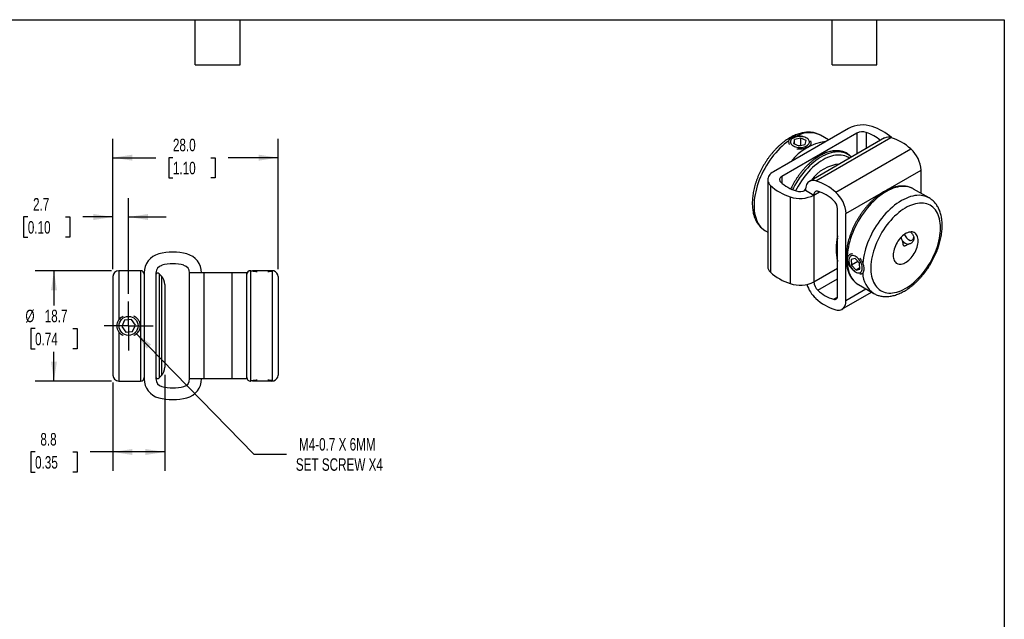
# Model space of a CAD drawing. Header units: millimetres. Extents: x 6 to 273, y 6 to 210.
# Tile 3 of 3: x 106 to 273, y 108 to 210. Entities that reach past the tile are written whole.
import ezdxf

# ---------------------------------------------------------------- set-up
doc = ezdxf.new("R2010")
doc.units = ezdxf.units.MM
doc.linetypes.add('SLD-Center', pattern=[19.05, 15.24, -1.27, 1.27, -1.27])
doc.linetypes.add('SLD-Solid', pattern=[0])
doc.layers.add('CENTER', color=40, linetype='SLD-Center')
doc.layers.add('DIMENSIONS', color=140, linetype='SLD-Solid', lineweight=25)
doc.layers.add('TEXT', color=140, linetype='SLD-Solid', lineweight=25)
doc.styles.add('SLDTEXTSTYLE0', font='TXT', dxfattribs={"width": 0.7})
doc.dimstyles.new('SLDDIMSTYLE0', dxfattribs={"dimtxt": 2.158008, "dimasz": 3.302, "dimexe": 0, "dimexo": 0.0625, "dimgap": 0.539502, "dimtad": 0, "dimtih": 1, "dimtoh": 1, "dimdec": 1, "dimrnd": 1e-09, "dimzin": 12, "dimdsep": 46, "dimtxsty": 'SLDTEXTSTYLE0', "dimsah": 1, "dimcen": 0.09, "dimadec": 0, "dimazin": 3, "dimtfac": 1, "dimtdec": 1, "dimtmove": 0, "dimatfit": 0, "dimfxl": 0, "dimfrac": 2, "dimtolj": 1, "dimtzin": 12, "dimarcsym": 0})
doc.dimstyles.new('SLDDIMSTYLE1', dxfattribs={"dimtxt": 2.158008, "dimasz": 3.302, "dimexe": 0, "dimexo": 0.0625, "dimgap": 0.539502, "dimtad": 0, "dimtih": 1, "dimtoh": 1, "dimdec": 1, "dimrnd": 1e-09, "dimzin": 12, "dimdsep": 46, "dimtxsty": 'SLDTEXTSTYLE0', "dimsah": 1, "dimcen": 0.09, "dimadec": 0, "dimazin": 3, "dimtfac": 1, "dimtdec": 1, "dimtofl": 0, "dimtmove": 0, "dimatfit": 3, "dimfxl": 0, "dimfrac": 2, "dimtolj": 1, "dimtzin": 12, "dimarcsym": 0})
doc.dimstyles.new('SLDDIMSTYLE3', dxfattribs={"dimtxt": 2.158008, "dimasz": 3.302, "dimexe": 0, "dimexo": 0.0625, "dimgap": 0.539502, "dimtad": 0, "dimtih": 1, "dimtoh": 1, "dimdec": 1, "dimrnd": 1e-09, "dimzin": 12, "dimdsep": 46, "dimtxsty": 'SLDTEXTSTYLE0', "dimsah": 1, "dimcen": 0, "dimadec": 0, "dimazin": 3, "dimtfac": 1, "dimtdec": 1, "dimtofl": 0, "dimtmove": 0, "dimatfit": 3, "dimfxl": 0, "dimfrac": 2, "dimtolj": 1, "dimtzin": 12, "dimarcsym": 0})
doc.dimstyles.new('SLDDIMSTYLE4', dxfattribs={"dimtxt": 2.158008, "dimasz": 3.302, "dimexe": 0, "dimexo": 0.0625, "dimgap": 0.539502, "dimtad": 0, "dimtih": 1, "dimtoh": 1, "dimdec": 1, "dimrnd": 1e-09, "dimzin": 4, "dimdsep": 46, "dimtxsty": 'SLDTEXTSTYLE0', "dimsah": 1, "dimcen": 0.09, "dimadec": 0, "dimazin": 1, "dimtfac": 1, "dimtdec": 1, "dimtofl": 0, "dimtmove": 0, "dimatfit": 3, "dimfxl": 0, "dimfrac": 2, "dimtolj": 1, "dimtzin": 12, "dimarcsym": 0})

# ---------------------------------------------------------------- blocks, each defined once
blk = doc.blocks.new('_D_4')
at = {"layer": 'DIMENSIONS'}
for p, q in [((121.94, 167.29), (121.94, 179.29)), ((124.59, 163.09), (124.59, 179.29)), ((107.51, 176.12), (106.78, 176.12)), ((106.78, 176.12), (106.78, 172.69)), ((113.92, 176.12), (114.64, 176.12)), ((114.64, 176.12), (114.64, 172.69)), ((121.94, 176.12), (116.84, 176.12)), ((124.59, 176.12), (130.94, 176.12)), ((106.78, 172.69), (107.51, 172.69)), ((114.64, 172.69), (113.92, 172.69))]:
    blk.add_line(p, q, dxfattribs=at)
for points in [[(121.94, 176.12), (118.64, 176.63), (118.64, 175.61)], [(124.59, 176.12), (127.9, 175.61), (127.9, 176.63)]]:
    blk.add_solid(points, dxfattribs=at)
at = {"layer": 'DIMENSIONS', "char_height": 2.117, "attachment_point": 1, "style": 'SLDTEXTSTYLE0'}
for s, insert in [('2.7', (108.4, 179.33)), ('0.10', (107.51, 175.42))]:
    blk.add_mtext(s, dxfattribs=dict(at, insert=insert))
blk = doc.blocks.new('_D_5')
at = {"layer": 'DIMENSIONS'}
for p, q in [((130.74, 149.38), (130.74, 133.13)), ((121.94, 148.05), (121.94, 133.13)), ((108.74, 136.3), (108.01, 136.3)), ((108.01, 136.3), (108.01, 132.87)), ((115.15, 136.3), (115.88, 136.3)), ((115.88, 136.3), (115.88, 132.87)), ((121.94, 136.3), (118.08, 136.3)), ((130.74, 136.3), (121.94, 136.3)), ((108.01, 132.87), (108.74, 132.87)), ((115.88, 132.87), (115.15, 132.87))]:
    blk.add_line(p, q, dxfattribs=at)
for points in [[(121.94, 136.3), (125.25, 135.79), (125.25, 136.81)], [(130.74, 136.3), (127.44, 136.81), (127.44, 135.79)]]:
    blk.add_solid(points, dxfattribs=at)
at = {"layer": 'DIMENSIONS', "char_height": 2.117, "attachment_point": 1, "style": 'SLDTEXTSTYLE0'}
for s, insert in [('8.8', (109.64, 139.51)), ('0.35', (108.74, 135.6))]:
    blk.add_mtext(s, dxfattribs=dict(at, insert=insert))
blk = doc.blocks.new('_D_6')
at = {"layer": 'DIMENSIONS'}
for p, q in [((121.67, 167.02), (108.77, 167.02)), ((111.94, 167.02), (111.94, 161.11)), ((108.74, 157.2), (108.01, 157.2)), ((108.01, 157.2), (108.01, 153.77)), ((115.15, 157.2), (115.88, 157.2)), ((115.88, 157.2), (115.88, 153.77)), ((108.01, 153.77), (108.74, 153.77)), ((115.88, 153.77), (115.15, 153.77)), ((111.94, 148.32), (111.94, 153.28)), ((121.67, 148.32), (108.77, 148.32))]:
    blk.add_line(p, q, dxfattribs=at)
for points in [[(111.94, 167.02), (111.44, 163.72), (112.45, 163.72)], [(111.94, 148.32), (112.45, 151.62), (111.44, 151.62)]]:
    blk.add_solid(points, dxfattribs=at)
at = {"layer": 'DIMENSIONS', "char_height": 2.117, "attachment_point": 1, "style": 'SLDTEXTSTYLE0'}
for s, insert in [('%%c', (107.11, 160.41)), ('18.7', (110.37, 160.41)), ('0.74', (108.74, 156.5))]:
    blk.add_mtext(s, dxfattribs=dict(at, insert=insert))
blk = doc.blocks.new('_D_7')
at = {"layer": 'DIMENSIONS'}
for p, q in [((125.72, 156.52), (145.81, 135.93)), ((145.81, 135.93), (151.36, 135.93))]:
    blk.add_line(p, q, dxfattribs=at)
blk.add_solid([(125.72, 156.52), (127.66, 153.8), (128.39, 154.51)], dxfattribs=at)
at = {"layer": 'DIMENSIONS', "char_height": 2.1167, "attachment_point": 1, "style": 'SLDTEXTSTYLE0'}
for s, insert in [('M4-0.7 X 6MM', (153.48, 138.66)), ('SET SCREW X4', (152.95, 135.23))]:
    blk.add_mtext(s, dxfattribs=dict(at, insert=insert))
blk = doc.blocks.new('_D_8')
at = {"layer": 'DIMENSIONS'}
for p, q in [((121.94, 167.29), (121.94, 189.35)), ((149.94, 167.29), (149.94, 189.35)), ((121.94, 186.17), (129.19, 186.17)), ((132.11, 186.17), (131.39, 186.17)), ((131.39, 186.17), (131.39, 182.74)), ((138.53, 186.17), (139.25, 186.17)), ((139.25, 186.17), (139.25, 182.74)), ((149.94, 186.17), (141.45, 186.17)), ((131.39, 182.74), (132.11, 182.74)), ((139.25, 182.74), (138.53, 182.74))]:
    blk.add_line(p, q, dxfattribs=at)
for points in [[(121.94, 186.17), (125.25, 185.66), (125.25, 186.68)], [(149.94, 186.17), (146.64, 186.68), (146.64, 185.66)]]:
    blk.add_solid(points, dxfattribs=at)
at = {"layer": 'DIMENSIONS', "char_height": 2.117, "attachment_point": 1, "style": 'SLDTEXTSTYLE0'}
for s, insert in [('28.0', (132.11, 189.38)), ('1.10', (132.11, 185.47))]:
    blk.add_mtext(s, dxfattribs=dict(at, insert=insert))
blk = doc.blocks.new('SW_CENTERMARKSYMBOL_2')
at = {"layer": 'CENTER', "color": 0}
for p, q in [((0, 2.54), (0, 4.15)), ((0, 0), (0, 2.54)), ((-2.54, 0), (-4.15, 0)), ((0, 0), (-2.54, 0)), ((0, 0), (0, -2.54)), ((0, 0), (2.54, 0)), ((2.54, 0), (4.15, 0)), ((0, -2.54), (0, -4.15))]:
    blk.add_line(p, q, dxfattribs=at)

msp = doc.modelspace()

# ---------------------------------------------------------------- linework, layer by layer
for p, q in [((246.63, 191.14), (233.91, 183.79)), ((248.05, 190.32), (235.32, 182.97)), ((248.05, 190.32), (248.05, 186.78)), ((249.62, 190.44), (249.62, 187.69)), ((237.5, 189.25), (237.32, 188.6)), ((238.58, 189.49), (237.5, 189.25)), ((237.5, 188.51), (237.5, 189.25)), ((239.48, 189.07), (238.58, 189.49)), ((238.58, 188.26), (238.58, 189.49)), ((239.29, 188.41), (239.48, 189.07)), ((252.76, 189.51), (240.03, 182.16)), ((241.09, 182.25), (253.82, 189.6)), ((241.9, 189.97), (241.89, 189.97)), ((243.26, 189.19), (241.9, 189.97)), ((237.32, 188.6), (238.21, 188.17)), ((238.58, 188.26), (238.2, 188.18)), ((238.21, 188.17), (239.29, 188.41)), ((238.6, 188.26), (238.58, 188.26)), ((244.47, 180.3), (257.2, 187.65)), ((246.21, 176.69), (258.94, 184.03)), ((258.94, 180.13), (258.94, 184.03)), ((232.94, 182.44), (232.94, 167.75)), ((235.32, 182.97), (235.32, 181.87)), ((233.39, 181.48), (233.39, 166.78)), ((239.35, 180.65), (240.76, 179.83)), ((240.76, 179.83), (241.72, 180.38)), ((257.67, 180.86), (257.65, 180.88)), ((260.29, 179.35), (257.67, 180.86)), ((236.77, 179.53), (236.77, 164.83)), ((240.76, 179.83), (240.76, 165.13)), ((244.8, 162.81), (244.8, 177.5)), ((246.21, 161.99), (246.21, 176.69)), ((232.55, 173.77), (232.94, 173.55)), ((232.55, 173.77), (232.56, 173.77)), ((256.82, 172.28), (257.08, 172.13)), ((244.55, 170.76), (244.55, 170.43)), ((247.76, 169.1), (247.09, 168.93)), ((247.09, 168.93), (247.17, 167.95)), ((248.5, 168.28), (247.76, 169.1)), ((126.64, 167.02), (122.94, 167.02)), ((122.94, 167.02), (122.94, 158.7)), ((126.64, 167.02), (126.64, 148.32)), ((145.3, 167.02), (145.24, 167.02)), ((145.24, 167.02), (145.24, 148.32)), ((145.68, 167.02), (145.6, 166.97)), ((146.36, 167.02), (145.68, 167.02)), ((148.9, 167.02), (146.36, 167.02)), ((148.99, 166.97), (148.9, 167.02)), ((148.94, 166.97), (148.94, 148.38)), ((240.76, 165.13), (244.8, 167.46)), ((248.23, 168.56), (247.17, 167.95)), ((247.17, 167.95), (247.92, 167.13)), ((248.56, 167.5), (247.92, 167.13)), ((247.92, 167.13), (248.58, 167.3)), ((248.23, 168.57), (248.23, 168.56)), ((248.23, 168.56), (248.5, 168.27)), ((248.58, 167.3), (248.5, 168.28)), ((121.94, 166.02), (121.94, 149.32)), ((127.24, 166.67), (127.24, 148.67)), ((129.24, 166.67), (129.24, 148.67)), ((130.16, 166.11), (129.76, 166.51)), ((129.76, 166.51), (129.76, 148.84)), ((130.16, 166.11), (130.16, 149.24)), ((134.94, 148.67), (134.94, 166.67)), ((137.41, 166.67), (134.94, 166.67)), ((137.41, 148.67), (137.41, 166.67)), ((142.18, 166.67), (137.41, 166.67)), ((142.18, 148.67), (142.18, 166.67)), ((144.64, 166.67), (142.18, 166.67)), ((144.64, 148.67), (144.64, 166.67)), ((149.94, 166.02), (149.94, 149.32)), ((241.45, 163.71), (244.8, 165.64)), ((130.74, 164.69), (130.74, 150.65)), ((246.21, 161.99), (249.59, 163.94)), ((248.32, 164.67), (250.94, 163.16)), ((244.11, 162.17), (244.77, 162.55)), ((245.53, 160.48), (250.55, 163.38)), ((123.92, 158.61), (123.45, 157.56)), ((125.07, 158.73), (123.92, 158.61)), ((125.74, 157.79), (125.07, 158.73)), ((123.45, 157.56), (124.12, 156.62)), ((125.27, 156.74), (125.74, 157.79)), ((122.94, 156.65), (122.94, 148.32)), ((124.12, 156.62), (125.27, 156.74)), ((129.76, 148.84), (130.16, 149.24)), ((137.41, 148.67), (134.94, 148.67)), ((142.18, 148.67), (137.41, 148.67)), ((144.64, 148.67), (142.18, 148.67)), ((122.94, 148.32), (126.64, 148.32)), ((145.24, 148.32), (145.3, 148.32)), ((145.6, 148.37), (145.68, 148.32)), ((146.36, 148.32), (145.68, 148.32)), ((148.9, 148.32), (146.36, 148.32)), ((148.9, 148.32), (148.99, 148.37))]:
    msp.add_line(p, q)
at = {"flags": 128}
for points in [[(236.5, 189.04), (236.12, 188.76), (235.74, 188.45), (235.37, 188.12), (235, 187.77), (234.64, 187.4), (234.29, 187.01), (233.95, 186.61), (233.62, 186.18), (233.3, 185.75), (233, 185.29), (232.71, 184.83), (232.44, 184.36), (232.18, 183.88), (231.94, 183.39), (231.71, 182.9), (231.51, 182.4), (231.33, 181.9), (231.16, 181.4), (231.02, 180.91), (230.9, 180.41), (230.8, 179.93), (230.72, 179.44), (230.66, 178.97), (230.63, 178.51), (230.62, 178.05), (230.63, 177.61), (230.66, 177.19), (230.72, 176.78), (230.8, 176.39), (230.9, 176.02), (231.02, 175.66), (231.16, 175.33), (231.33, 175.02), (231.51, 174.74), (231.71, 174.48), (231.94, 174.24), (232.18, 174.03), (232.44, 173.85), (232.55, 173.77)], [(236.81, 188.98), (236.79, 188.85), (236.8, 188.72), (236.84, 188.6), (236.91, 188.47), (237.01, 188.36), (237.14, 188.25), (237.29, 188.15), (237.47, 188.07), (237.66, 188.01), (237.86, 187.95), (238.08, 187.92), (238.3, 187.9), (238.53, 187.9), (238.75, 187.92), (238.96, 187.96), (239.17, 188.02), (239.36, 188.09), (239.53, 188.17), (239.68, 188.27), (239.8, 188.38), (239.9, 188.49), (239.96, 188.62), (240, 188.75), (240, 188.87), (239.98, 189), (239.92, 189.13), (239.83, 189.25), (239.72, 189.36), (239.58, 189.46), (239.42, 189.55), (239.23, 189.63), (239.03, 189.68), (238.82, 189.73), (238.6, 189.75), (238.38, 189.76), (238.15, 189.75), (237.93, 189.72), (237.72, 189.68), (237.53, 189.61), (237.35, 189.54), (237.19, 189.44), (237.05, 189.34), (236.94, 189.23), (236.86, 189.11), (236.81, 188.98)], [(247.11, 186.24), (247.01, 186.34), (246.78, 186.53), (246.53, 186.7), (246.26, 186.85), (245.98, 186.97), (245.69, 187.06), (245.38, 187.12), (245.06, 187.15), (244.73, 187.16), (244.4, 187.13), (244.05, 187.08), (243.69, 187), (243.33, 186.89), (242.97, 186.76), (242.6, 186.6), (242.23, 186.41), (241.86, 186.2), (241.49, 185.96), (241.12, 185.69), (240.76, 185.41), (240.4, 185.1), (240.04, 184.77), (239.7, 184.42), (239.36, 184.05), (239.03, 183.67), (238.71, 183.27), (238.4, 182.85), (238.11, 182.42), (237.83, 181.98), (237.56, 181.53), (237.31, 181.07), (237.16, 180.76)], [(246.8, 186.06), (246.8, 186.07), (246.55, 186.23), (246.29, 186.36), (246.01, 186.47), (245.72, 186.55), (245.42, 186.6), (245.1, 186.62), (244.78, 186.62), (244.45, 186.59), (244.11, 186.53), (243.76, 186.44), (243.41, 186.32), (243.05, 186.18), (242.69, 186.01), (242.33, 185.81), (241.97, 185.59), (241.61, 185.35), (241.26, 185.08), (240.9, 184.79), (240.56, 184.48), (240.22, 184.14), (239.88, 183.79), (239.56, 183.42), (239.24, 183.04), (238.94, 182.64), (238.65, 182.22), (238.38, 181.8), (238.11, 181.36), (237.87, 180.92), (237.68, 180.56)], [(233.91, 183.79), (233.68, 183.65), (233.49, 183.49), (233.32, 183.33), (233.18, 183.15), (233.07, 182.97), (232.99, 182.78), (232.95, 182.59), (232.94, 182.4), (232.97, 182.21), (233.02, 182.02), (233.11, 181.83), (233.24, 181.65), (233.39, 181.48)], [(235.32, 182.97), (235.18, 182.88), (235.07, 182.77), (234.99, 182.66), (234.95, 182.54), (234.94, 182.42), (234.97, 182.29), (235.02, 182.18), (235.12, 182.06)], [(241.09, 182.25), (240.87, 182.3), (240.65, 182.31), (240.44, 182.3), (240.25, 182.25), (240.07, 182.18), (239.91, 182.07), (239.77, 181.94), (239.64, 181.78), (239.54, 181.6), (239.46, 181.39), (239.4, 181.16), (239.36, 180.91), (239.35, 180.65)], [(239.36, 180.93), (239.29, 180.81), (239.14, 180.55)], [(241.45, 180.46), (241.31, 180.49), (241.18, 180.48), (241.06, 180.44), (240.96, 180.37), (240.87, 180.27), (240.81, 180.14), (240.78, 180), (240.76, 179.83)], [(257.65, 180.88), (257.57, 180.92), (257.29, 181.05), (256.99, 181.16), (256.68, 181.23), (256.36, 181.28), (256.02, 181.3), (255.68, 181.29), (255.33, 181.26), (254.97, 181.19), (254.6, 181.1), (254.23, 180.98), (253.85, 180.83), (253.47, 180.66), (253.09, 180.46), (252.71, 180.23), (252.33, 179.98), (251.95, 179.7), (251.58, 179.41), (251.21, 179.09), (250.85, 178.74), (250.49, 178.38), (250.14, 178), (249.8, 177.61), (249.47, 177.19), (249.16, 176.77), (248.85, 176.32), (248.56, 175.87), (248.29, 175.41), (248.03, 174.94), (247.79, 174.46), (247.56, 173.97), (247.35, 173.48), (247.16, 172.99), (246.99, 172.5), (246.85, 172.01), (246.72, 171.52), (246.61, 171.04), (246.52, 170.56), (246.46, 170.09), (246.41, 169.62), (246.39, 169.17), (246.39, 168.73), (246.41, 168.31), (246.46, 167.89), (246.52, 167.5), (246.61, 167.12), (246.72, 166.76), (246.85, 166.42), (246.99, 166.1), (247.16, 165.81), (247.35, 165.53), (247.56, 165.28), (247.79, 165.06), (248.03, 164.86), (248.29, 164.69), (248.32, 164.67)], [(260.28, 179.36), (260.17, 179.42), (259.88, 179.55), (259.58, 179.66), (259.26, 179.73), (258.93, 179.78), (258.59, 179.79), (258.24, 179.78), (257.88, 179.74), (257.52, 179.67), (257.15, 179.57), (256.77, 179.44), (256.39, 179.28), (256, 179.1), (255.61, 178.89), (255.23, 178.66), (254.84, 178.39), (254.46, 178.11), (254.08, 177.8), (253.71, 177.47), (253.34, 177.12), (252.98, 176.74), (252.64, 176.35), (252.3, 175.94), (251.97, 175.52), (251.65, 175.08), (251.35, 174.63), (251.06, 174.16), (250.79, 173.69), (250.53, 173.21), (250.3, 172.72), (250.07, 172.23), (249.87, 171.73), (249.69, 171.23), (249.53, 170.73), (249.39, 170.24), (249.27, 169.74), (249.17, 169.26), (249.1, 168.77), (249.04, 168.3)], [(262.23, 174.26), (262.21, 174.67), (262.18, 175.06), (262.13, 175.44), (262.05, 175.8), (261.95, 176.15), (261.83, 176.47), (261.7, 176.77), (261.54, 177.06), (261.36, 177.31), (261.16, 177.55), (260.95, 177.76), (260.71, 177.94), (260.46, 178.1), (260.2, 178.23), (259.92, 178.33), (259.63, 178.41), (259.33, 178.45), (259.01, 178.47), (258.68, 178.46), (258.35, 178.42), (258.01, 178.36), (257.66, 178.26), (257.31, 178.14), (256.95, 177.99), (256.59, 177.82), (256.23, 177.61), (255.87, 177.39), (255.51, 177.14), (255.16, 176.86), (254.81, 176.56), (254.46, 176.25), (254.12, 175.91), (253.79, 175.55), (253.47, 175.18), (253.16, 174.79), (252.87, 174.38), (252.58, 173.96), (252.31, 173.53), (252.05, 173.09), (251.81, 172.65), (251.59, 172.19), (251.38, 171.73), (251.19, 171.27), (251.02, 170.8), (250.88, 170.34), (250.75, 169.87), (250.64, 169.42), (250.55, 168.96), (250.49, 168.52), (250.44, 168.08), (250.42, 167.65), (250.42, 167.23), (250.44, 166.83), (250.49, 166.44), (250.55, 166.07), (250.64, 165.72), (250.75, 165.39), (250.88, 165.07), (251.02, 164.78), (251.19, 164.51), (251.38, 164.26), (251.59, 164.04), (251.81, 163.84), (252.05, 163.67), (252.31, 163.53), (252.58, 163.41), (252.87, 163.33), (253.16, 163.26), (253.47, 163.23), (253.79, 163.23), (254.12, 163.25), (254.46, 163.3), (254.81, 163.38), (255.16, 163.49), (255.51, 163.63), (255.87, 163.79), (256.23, 163.98), (256.59, 164.19), (256.95, 164.43), (257.31, 164.7), (257.66, 164.98), (258.01, 165.29), (258.35, 165.62), (258.68, 165.96), (259.01, 166.33), (259.33, 166.71), (259.63, 167.11), (259.92, 167.52), (260.2, 167.95), (260.46, 168.38), (260.71, 168.83), (260.95, 169.28), (261.16, 169.74), (261.36, 170.2), (261.54, 170.66), (261.7, 171.13), (261.83, 171.59), (261.95, 172.05), (262.05, 172.51), (262.13, 172.96), (262.18, 173.4), (262.21, 173.84), (262.23, 174.26)], [(254.2, 169.62), (254.21, 169.38), (254.24, 169.16), (254.3, 168.95), (254.37, 168.76), (254.47, 168.59), (254.58, 168.44), (254.71, 168.32), (254.86, 168.23), (255.02, 168.16), (255.2, 168.12), (255.39, 168.11), (255.58, 168.13), (255.79, 168.17), (256, 168.24), (256.21, 168.34), (256.43, 168.46), (256.64, 168.61), (256.85, 168.78), (257.06, 168.98), (257.26, 169.19), (257.44, 169.42), (257.62, 169.66), (257.78, 169.92), (257.93, 170.18), (258.06, 170.45), (258.18, 170.73), (258.27, 171.01), (258.35, 171.28), (258.4, 171.55), (258.43, 171.82), (258.44, 172.07), (258.43, 172.31), (258.4, 172.54), (258.35, 172.75), (258.27, 172.94), (258.18, 173.11), (258.06, 173.25), (257.93, 173.37), (257.78, 173.47), (257.62, 173.54), (257.44, 173.58), (257.26, 173.59), (257.06, 173.57), (256.85, 173.53), (256.64, 173.46), (256.43, 173.36), (256.21, 173.23), (256, 173.08), (255.79, 172.91), (255.58, 172.72), (255.39, 172.51), (255.2, 172.28), (255.02, 172.04), (254.86, 171.78), (254.71, 171.51), (254.58, 171.24), (254.47, 170.97), (254.37, 170.69), (254.3, 170.41), (254.24, 170.14), (254.21, 169.88), (254.2, 169.62)], [(256.09, 173.15), (256.12, 173.07), (256.22, 172.9), (256.33, 172.73), (256.45, 172.58), (256.59, 172.45), (256.73, 172.33), (256.87, 172.25), (257.01, 172.19), (257.15, 172.16), (257.27, 172.16), (257.39, 172.19), (257.49, 172.25), (257.57, 172.33), (257.64, 172.44), (257.68, 172.57), (257.7, 172.69)], [(247.17, 169.56), (247.05, 169.52), (246.94, 169.44), (246.85, 169.34), (246.78, 169.22), (246.73, 169.08), (246.7, 168.91), (246.7, 168.73), (246.71, 168.54), (246.75, 168.34), (246.81, 168.14), (246.89, 167.93), (246.99, 167.73), (247.1, 167.54), (247.23, 167.35), (247.37, 167.19), (247.52, 167.04), (247.67, 166.91), (247.83, 166.8), (247.99, 166.72), (248.14, 166.67), (248.29, 166.65), (248.43, 166.65), (248.56, 166.68), (248.68, 166.74), (248.78, 166.83), (248.86, 166.94), (248.92, 167.08), (248.96, 167.23), (248.97, 167.4), (248.97, 167.59), (248.94, 167.79), (248.89, 167.99), (248.83, 168.19), (248.74, 168.4), (248.63, 168.6), (248.51, 168.78), (248.38, 168.96), (248.23, 169.12), (248.08, 169.26), (247.92, 169.38), (247.76, 169.47), (247.61, 169.53), (247.45, 169.57), (247.31, 169.58), (247.17, 169.56)], [(244.11, 162.17), (244.25, 162.15), (244.38, 162.16), (244.5, 162.2), (244.6, 162.27), (244.69, 162.37), (244.75, 162.49), (244.78, 162.64), (244.8, 162.81)], [(244.47, 160.39), (244.69, 160.34), (244.91, 160.32), (245.12, 160.34), (245.31, 160.38), (245.49, 160.46), (245.65, 160.56), (245.79, 160.69), (245.92, 160.85), (246.02, 161.04), (246.1, 161.25), (246.16, 161.48), (246.2, 161.72), (246.21, 161.99)]]:
    msp.add_lwpolyline(points, dxfattribs=at)
msp.add_circle((124.59, 157.67), 1.61)
for centre, radius, start, end in [((240.02, 186.11), 4.29, 64.0855, 118.6972), ((248.99, 186.55), 5.16, 71.3763, 117.1439), ((248.98, 188.51), 2.04, 71.4589, 117.0611), ((247.49, 183.64), 7.13, 50.0881, 72.6135), ((248, 182.96), 8.88, 48.095, 72.7463), ((243.86, 180.27), 8.7, 97.3184, 142.6762), ((253.4, 188.31), 1.35, 71.7646, 117.9971), ((251.22, 181.19), 8.8, 47.1968, 72.8086), ((253.78, 183.77), 5.17, 2.9221, 48.5565), ((245.71, 178.59), 6.53, 95.1693, 144.8253), ((239.82, 187.15), 6.93, 227.1991, 252.8063), ((238.49, 173.85), 8.8, 47.1968, 72.8086), ((239.37, 187.94), 8.8, 227.1989, 252.8065), ((238.42, 182.46), 2.04, 251.4589, 297.0611), ((239.4, 173.85), 6.93, 47.197, 72.8084), ((241.05, 176.42), 5.17, 2.9221, 48.5565), ((238.41, 184.42), 5.16, 251.3763, 297.1439), ((242.76, 177.4), 2.04, 2.935, 48.5436), ((254.21, 170.69), 9.67, 166.9999, 179.5979), ((253.54, 170.5), 8.99, 166.6254, 188.0061), ((256.99, 173), 1.49, 218.0897, 261.9157), ((130.54, 166.67), 3.3, 104.7049, 180), ((132.09, 160.77), 9.41, 75.2951, 104.7049), ((133.64, 166.67), 3.3, 0, 75.2951), ((122.94, 166.02), 1, 90, 180), ((126.64, 166.42), 0.6, 0, 90), ((130.54, 166.67), 1.3, 104.7047, 180), ((132.09, 160.77), 7.41, 75.2953, 104.7047), ((133.64, 166.67), 1.3, 0, 75.2953), ((145.24, 166.42), 0.6, 90, 180), ((148.94, 166.02), 1, 0, 72.6633), ((234.29, 167.79), 1.35, 182.0025, 228.2447), ((129.54, 166.3), 0.3, 45, 180), ((128.74, 164.69), 2, 0, 45), ((239.37, 173.24), 8.8, 227.1989, 252.8065), ((253.33, 166.72), 4.29, 181.2771, 236.2184), ((238.41, 169.72), 5.16, 251.3763, 297.1439), ((244.75, 166.38), 5.45, 198.034, 227.8441), ((242.8, 165.24), 2.04, 182.935, 228.5436), ((246.16, 168.79), 6.93, 227.197, 252.8084), ((247.07, 168.79), 8.8, 227.1968, 252.8086), ((128.74, 150.65), 2, 315, 0), ((122.94, 149.32), 1, 180, 270), ((126.64, 148.92), 0.6, 270, 0), ((130.54, 148.67), 3.3, 180, 255.2951), ((129.54, 149.05), 0.3, 180, 315), ((130.54, 148.67), 1.3, 180, 255.2953), ((133.64, 148.67), 1.3, 284.7047, 0), ((133.64, 148.67), 3.3, 284.7049, 0), ((145.24, 148.92), 0.6, 180, 270), ((148.94, 149.32), 1, 287.3334, 0), ((132.09, 154.58), 7.41, 255.2953, 284.7047), ((132.09, 154.58), 9.41, 255.2951, 284.7049)]:
    msp.add_arc(centre, radius, start, end)
for points, knots in [([(241.89, 189.97), (241.81, 190.02), (241.63, 190.12), (241.34, 190.24), (241.03, 190.34), (240.71, 190.42), (240.38, 190.47), (240.04, 190.49), (239.69, 190.49), (239.33, 190.47), (238.97, 190.41), (238.6, 190.33), (238.23, 190.23), (237.85, 190.1), (237.47, 189.94), (237.09, 189.76), (236.71, 189.55), (236.34, 189.32), (235.96, 189.07), (235.6, 188.79), (235.23, 188.5), (234.88, 188.18), (234.53, 187.85), (234.19, 187.5), (233.86, 187.13), (233.54, 186.75), (233.23, 186.36), (232.93, 185.95), (232.65, 185.53), (232.38, 185.1), (232.12, 184.66), (231.87, 184.22), (231.65, 183.76), (231.44, 183.3), (231.24, 182.84), (231.06, 182.37), (230.9, 181.9), (230.76, 181.44), (230.64, 180.97), (230.53, 180.5), (230.45, 180.04), (230.39, 179.58), (230.35, 179.13), (230.32, 178.68), (230.32, 178.24), (230.35, 177.81), (230.39, 177.4), (230.46, 176.99), (230.54, 176.6), (230.65, 176.23), (230.79, 175.87), (230.94, 175.53), (231.11, 175.21), (231.3, 174.92), (231.52, 174.64), (231.74, 174.39), (231.99, 174.17), (232.25, 173.97), (232.44, 173.83), (232.55, 173.77), (232.57, 173.77)], [0, 0, 0, 0, 0.014392, 0.030703, 0.047041, 0.063456, 0.079991, 0.096682, 0.113555, 0.130621, 0.147881, 0.16532, 0.182917, 0.200641, 0.218462, 0.236349, 0.254277, 0.272222, 0.290167, 0.308098, 0.326011, 0.343902, 0.361769, 0.379613, 0.397436, 0.41524, 0.433027, 0.4508, 0.468564, 0.486321, 0.504075, 0.52183, 0.539588, 0.557352, 0.575127, 0.592916, 0.610723, 0.62855, 0.646402, 0.664281, 0.682189, 0.700128, 0.718098, 0.736096, 0.754119, 0.772158, 0.790197, 0.808214, 0.826184, 0.844076, 0.861854, 0.879484, 0.896935, 0.914186, 0.931226, 0.948062, 0.964712, 0.981211, 0.9976, 1, 1, 1, 1]), ([(236.5, 189.04), (236.49, 188.98), (236.48, 188.85), (236.51, 188.66), (236.55, 188.51), (236.61, 188.43), (236.62, 188.42)], [0, 0, 0, 0, 0.295226, 0.590546, 0.92177, 1, 1, 1, 1]), ([(236.5, 189.04), (236.53, 189.16), (236.6, 189.25), (236.78, 189.44), (236.89, 189.52), (237.14, 189.66), (237.29, 189.73), (237.6, 189.84), (237.77, 189.88), (237.96, 189.88)], [0, 0, 0, 0, 0.25, 0.25, 0.5, 0.5, 0.75, 0.75, 1, 1, 1, 1]), ([(237.88, 187.69), (237.94, 187.68), (238.1, 187.65), (238.39, 187.65), (238.74, 187.67), (239.07, 187.73), (239.38, 187.82), (239.64, 187.92), (239.86, 188.04), (240.03, 188.16), (240.17, 188.29), (240.26, 188.43), (240.31, 188.57), (240.31, 188.72), (240.27, 188.87), (240.21, 188.97), (240.18, 189.01)], [0, 0, 0, 0, 0.042382, 0.128631, 0.211843, 0.295001, 0.371001, 0.446966, 0.515414, 0.583865, 0.649692, 0.71554, 0.784381, 0.853246, 0.928505, 1, 1, 1, 1]), ([(238.91, 189.74), (238.82, 189.77), (238.62, 189.82), (238.3, 189.87), (238.07, 189.87), (237.96, 189.88)], [0, 0, 0, 0, 0.293774, 0.646978, 1, 1, 1, 1]), ([(247.15, 186.26), (247.09, 186.32), (246.97, 186.46), (246.75, 186.64), (246.51, 186.82), (246.26, 186.97), (245.99, 187.09), (245.7, 187.2), (245.41, 187.27), (245.11, 187.33), (244.79, 187.35), (244.47, 187.35), (244.14, 187.33), (243.8, 187.28), (243.45, 187.2), (243.1, 187.1), (242.75, 186.97), (242.39, 186.82), (242.03, 186.64), (241.68, 186.44), (241.32, 186.22), (240.96, 185.98), (240.61, 185.71), (240.27, 185.42), (239.92, 185.12), (239.59, 184.8), (239.26, 184.46), (238.94, 184.1), (238.63, 183.73), (238.33, 183.34), (238.04, 182.94), (237.76, 182.53), (237.5, 182.11), (237.24, 181.68), (237.03, 181.28), (236.9, 181.02), (236.84, 180.91)], [0, 0, 0, 0, 0.023359, 0.052686, 0.081901, 0.111041, 0.140153, 0.169272, 0.198445, 0.227712, 0.257102, 0.28663, 0.316295, 0.346088, 0.375991, 0.40598, 0.436034, 0.466132, 0.496257, 0.526395, 0.556535, 0.586669, 0.616792, 0.646904, 0.677002, 0.707087, 0.73716, 0.767221, 0.797271, 0.827313, 0.857348, 0.887377, 0.917404, 0.947428, 0.977453, 1, 1, 1, 1]), ([(257.65, 180.88), (257.56, 180.92), (257.39, 181.02), (257.1, 181.13), (256.8, 181.23), (256.49, 181.3), (256.16, 181.34), (255.83, 181.36), (255.49, 181.35), (255.14, 181.32), (254.78, 181.26), (254.42, 181.17), (254.05, 181.06), (253.68, 180.92), (253.31, 180.76), (252.94, 180.57), (252.57, 180.36), (252.2, 180.13), (251.84, 179.87), (251.47, 179.6), (251.12, 179.3), (250.76, 178.98), (250.42, 178.65), (250.08, 178.3), (249.76, 177.93), (249.44, 177.55), (249.13, 177.15), (248.83, 176.75), (248.55, 176.33), (248.28, 175.89), (248.02, 175.46), (247.78, 175.01), (247.55, 174.55), (247.34, 174.09), (247.14, 173.63), (246.97, 173.17), (246.8, 172.7), (246.66, 172.23), (246.54, 171.77), (246.43, 171.3), (246.35, 170.84), (246.28, 170.39), (246.24, 169.94), (246.21, 169.5), (246.21, 169.07), (246.22, 168.65), (246.26, 168.24), (246.32, 167.84), (246.4, 167.46), (246.5, 167.09), (246.62, 166.74), (246.76, 166.41), (246.93, 166.1), (247.11, 165.81), (247.3, 165.54), (247.52, 165.3), (247.75, 165.07), (248, 164.88), (248.19, 164.74), (248.3, 164.69), (248.32, 164.68)], [0, 0, 0, 0, 0.015467, 0.032153, 0.048868, 0.06565, 0.082533, 0.099537, 0.116676, 0.13395, 0.151349, 0.168859, 0.186458, 0.204125, 0.22184, 0.239584, 0.257344, 0.275106, 0.292862, 0.310609, 0.328342, 0.346061, 0.363765, 0.381456, 0.399134, 0.416801, 0.434458, 0.452108, 0.469752, 0.487392, 0.505031, 0.52267, 0.540311, 0.557956, 0.575606, 0.593265, 0.610934, 0.628615, 0.646309, 0.66402, 0.681747, 0.699493, 0.717257, 0.735039, 0.752837, 0.770647, 0.788463, 0.806272, 0.824062, 0.841814, 0.859507, 0.877118, 0.894624, 0.912004, 0.929243, 0.946338, 0.963296, 0.980134, 0.996885, 1, 1, 1, 1]), ([(262.52, 174.67), (262.52, 174.74), (262.52, 174.97), (262.5, 175.33), (262.45, 175.74), (262.39, 176.15), (262.3, 176.54), (262.19, 176.91), (262.05, 177.27), (261.9, 177.61), (261.73, 177.92), (261.53, 178.22), (261.32, 178.49), (261.09, 178.74), (260.85, 178.97), (260.59, 179.17), (260.4, 179.3), (260.29, 179.35), (260.28, 179.36)], [0, 0, 0, 0, 0.037717, 0.108493, 0.179308, 0.250036, 0.320574, 0.390801, 0.460578, 0.529769, 0.598255, 0.66595, 0.73282, 0.798889, 0.864235, 0.928989, 0.993317, 1, 1, 1, 1]), ([(250.95, 163.16), (251.03, 163.11), (251.21, 163.01), (251.49, 162.89), (251.8, 162.79), (252.12, 162.71), (252.45, 162.66), (252.79, 162.63), (253.14, 162.63), (253.5, 162.66), (253.86, 162.71), (254.23, 162.79), (254.61, 162.89), (254.98, 163.03), (255.36, 163.18), (255.74, 163.37), (256.12, 163.57), (256.5, 163.8), (256.87, 164.05), (257.24, 164.33), (257.6, 164.62), (257.95, 164.93), (258.3, 165.27), (258.64, 165.61), (258.97, 165.98), (259.29, 166.36), (259.6, 166.75), (259.9, 167.16), (260.19, 167.58), (260.46, 168.01), (260.72, 168.45), (260.96, 168.9), (261.19, 169.35), (261.4, 169.81), (261.6, 170.27), (261.78, 170.74), (261.94, 171.21), (262.08, 171.68), (262.2, 172.15), (262.31, 172.61), (262.39, 173.07), (262.45, 173.53), (262.5, 173.99), (262.52, 174.36), (262.52, 174.59), (262.52, 174.67)], [0, 0, 0, 0, 0.0189785, 0.0408617, 0.0627787, 0.0847964, 0.1069743, 0.1293606, 0.1519893, 0.1748778, 0.1980254, 0.2214151, 0.2450166, 0.2687912, 0.2926967, 0.3166926, 0.340743, 0.3648189, 0.3888935, 0.4129517, 0.4369848, 0.4609883, 0.4849604, 0.5089015, 0.5328137, 0.5567, 0.580564, 0.60441, 0.6282424, 0.6520659, 0.6758851, 0.6997051, 0.7235293, 0.7473624, 0.7712091, 0.7950745, 0.8189633, 0.8428802, 0.8668294, 0.8908148, 0.9148395, 0.9389054, 0.9630125, 0.9871585, 1, 1, 1, 1]), ([(244.8, 172.91), (244.78, 172.82), (244.72, 172.58), (244.66, 172.19), (244.6, 171.72), (244.56, 171.26), (244.54, 170.94), (244.55, 170.78), (244.55, 170.76)], [0, 0, 0, 0, 0.114858, 0.329501, 0.544904, 0.761024, 0.977737, 1, 1, 1, 1]), ([(255.81, 172.08), (255.77, 172.16), (255.69, 172.32), (255.61, 172.53), (255.58, 172.66), (255.57, 172.7)], [0, 0, 0, 0, 0.414897, 0.8299692, 1, 1, 1, 1]), ([(256.78, 171.52), (256.67, 171.44), (256.55, 171.36), (256.36, 171.27), (256.29, 171.24), (256.19, 171.21), (256.16, 171.2), (256.09, 171.19), (256.06, 171.19), (256, 171.23), (255.98, 171.26), (255.95, 171.32), (255.94, 171.36), (255.91, 171.47), (255.9, 171.54), (255.86, 171.76), (255.83, 171.92), (255.81, 172.08)], [0, 0, 0, 0, 0.25, 0.25, 0.375, 0.375, 0.4375, 0.4375, 0.5, 0.5, 0.5625, 0.5625, 0.625, 0.625, 0.75, 0.75, 1, 1, 1, 1]), ([(257.17, 173.57), (257.19, 173.56), (257.27, 173.48), (257.4, 173.32), (257.56, 173.09), (257.66, 172.85), (257.71, 172.62), (257.72, 172.41), (257.68, 172.21), (257.6, 172.03), (257.49, 171.88), (257.35, 171.74), (257.18, 171.63), (256.98, 171.55), (256.85, 171.53), (256.78, 171.52)], [0, 0, 0, 0, 0.017948, 0.107697, 0.197399, 0.285547, 0.373638, 0.451539, 0.529451, 0.603877, 0.678336, 0.758343, 0.838374, 0.919201, 1, 1, 1, 1]), ([(244.64, 169.23), (244.65, 169.18), (244.68, 169.01), (244.73, 168.78), (244.78, 168.61), (244.8, 168.55)], [0, 0, 0, 0, 0.214779, 0.745804, 1, 1, 1, 1]), ([(247.31, 169.86), (247.26, 169.86), (247.14, 169.86), (246.95, 169.81), (246.75, 169.7), (246.59, 169.54), (246.49, 169.34), (246.43, 169.12), (246.42, 168.88), (246.45, 168.64), (246.51, 168.39), (246.61, 168.15), (246.75, 167.9), (246.91, 167.66), (247.1, 167.42), (247.24, 167.28), (247.3, 167.21)], [0, 0, 0, 0, 0.042382, 0.128631, 0.211843, 0.295001, 0.371001, 0.446966, 0.515414, 0.583865, 0.649692, 0.71554, 0.784381, 0.853246, 0.928505, 1, 1, 1, 1]), ([(249.04, 168.3), (249.01, 168.39), (248.93, 168.57), (248.79, 168.83), (248.66, 169.02), (248.58, 169.11), (248.57, 169.13)], [0, 0, 0, 0, 0.295226, 0.590546, 0.92177, 1, 1, 1, 1]), ([(145.3, 167.02), (145.3, 167.02), (145.29, 167.02), (145.32, 167.02), (145.4, 167), (145.53, 166.98), (145.69, 166.96), (145.89, 166.93), (146.13, 166.9), (146.31, 166.89), (146.4, 166.88)], [0, 0, 0, 0, 0.028952, 0.167939, 0.29785, 0.431226, 0.567236, 0.706568, 0.855237, 1, 1, 1, 1]), ([(148.19, 166.88), (148.27, 166.89), (148.46, 166.9), (148.72, 166.93), (148.87, 166.96), (148.94, 166.97)], [0, 0, 0, 0, 0.293761, 0.641361, 1, 1, 1, 1]), ([(149.24, 166.98), (149.24, 166.98), (149.25, 166.98), (149.21, 166.98), (149.12, 166.98), (149, 166.97), (148.94, 166.97)], [0, 0, 0, 0, 0.081916, 0.389199, 0.706072, 1, 1, 1, 1]), ([(249.04, 168.3), (249.11, 168.13), (249.16, 167.96), (249.23, 167.64), (249.25, 167.48), (249.25, 167.19), (249.23, 167.05), (249.16, 166.8), (249.11, 166.69), (249.04, 166.62)], [0, 0, 0, 0, 0.25, 0.25, 0.5, 0.5, 0.75, 0.75, 1, 1, 1, 1]), ([(248.57, 166.48), (248.62, 166.48), (248.75, 166.47), (248.91, 166.51), (249, 166.59), (249.04, 166.62)], [0, 0, 0, 0, 0.293774, 0.646978, 1, 1, 1, 1]), ([(122.94, 156.65), (122.83, 156.79), (122.76, 156.96), (122.66, 157.31), (122.64, 157.49), (122.64, 157.85), (122.66, 158.04), (122.76, 158.38), (122.83, 158.55), (122.94, 158.7)], [0, 0, 0, 0, 0.25, 0.25, 0.5, 0.5, 0.75, 0.75, 1, 1, 1, 1]), ([(123.7, 159.3), (123.62, 159.25), (123.43, 159.16), (123.17, 158.96), (123.02, 158.79), (122.94, 158.7)], [0, 0, 0, 0, 0.293774, 0.646978, 1, 1, 1, 1]), ([(125.49, 156.05), (125.54, 156.08), (125.7, 156.15), (125.94, 156.32), (126.19, 156.56), (126.39, 156.84), (126.52, 157.14), (126.59, 157.44), (126.6, 157.74), (126.57, 158.02), (126.48, 158.29), (126.36, 158.54), (126.2, 158.77), (126, 158.98), (125.76, 159.16), (125.58, 159.26), (125.49, 159.3)], [0, 0, 0, 0, 0.042382, 0.128631, 0.211843, 0.295001, 0.371001, 0.446966, 0.515414, 0.583865, 0.649692, 0.71554, 0.784381, 0.853246, 0.928505, 1, 1, 1, 1]), ([(122.94, 156.65), (123.01, 156.57), (123.13, 156.42), (123.36, 156.23), (123.55, 156.11), (123.68, 156.06), (123.7, 156.05)], [0, 0, 0, 0, 0.295226, 0.590546, 0.92177, 1, 1, 1, 1]), ([(146.4, 148.46), (146.35, 148.46), (146.19, 148.45), (145.95, 148.42), (145.7, 148.39), (145.51, 148.36), (145.37, 148.34), (145.3, 148.32), (145.3, 148.32), (145.3, 148.32)], [0, 0, 0, 0, 0.082114, 0.257319, 0.420908, 0.590141, 0.739487, 0.89415, 1, 1, 1, 1]), ([(148.94, 148.38), (148.88, 148.39), (148.76, 148.41), (148.53, 148.43), (148.34, 148.45), (148.21, 148.46), (148.19, 148.47)], [0, 0, 0, 0, 0.291892, 0.590539, 0.917672, 1, 1, 1, 1]), ([(148.94, 148.38), (148.99, 148.37), (149.08, 148.36), (149.18, 148.37), (149.24, 148.37), (149.24, 148.37), (149.24, 148.37)], [0, 0, 0, 0, 0.231296, 0.471314, 0.772365, 1, 1, 1, 1])]:
    msp.add_open_spline(points, degree=3, knots=knots)
at = {"layer": 'TEXT'}
for p, q in [((6.35, 209.55), (273.05, 209.55)), ((135.89, 201.93), (135.89, 209.55)), ((143.51, 201.93), (143.51, 209.55)), ((243.84, 201.93), (243.84, 209.55)), ((251.46, 201.93), (251.46, 209.55)), ((273.05, 209.55), (273.05, 6.35)), ((135.89, 201.93), (143.51, 201.93)), ((243.84, 201.93), (251.46, 201.93))]:
    msp.add_line(p, q, dxfattribs=at)

# ---------------------------------------------------------------- block references
at = {"layer": 'CENTER'}
msp.add_blockref('SW_CENTERMARKSYMBOL_2', (124.59, 157.67), dxfattribs=at)

# ---------------------------------------------------------------- dimensions: what is measured, and where the dimension line sits
at = {"layer": 'DIMENSIONS'}
for base, p1, p2, dimstyle, picture, middle in [((121.94, 186.17), (149.94, 166.02), (121.94, 166.02), 'SLDDIMSTYLE4', '_D_8', (135.32, 186.17)), ((124.59454432, 176.11712156), (121.94454432, 166.02297889), (124.59454432, 161.82297889), 'SLDDIMSTYLE0', '_D_4', (110.712377, 176.11712156)), ((130.74, 136.3), (121.94, 149.32), (130.74, 150.65), 'SLDDIMSTYLE1', '_D_5', (111.94, 136.3))]:
    dim = msp.add_linear_dim(base=base, p1=p1, p2=p2, dimstyle=dimstyle, dxfattribs=at)
    dim.commit()
    dim.dimension.update_dxf_attribs({"geometry": picture, "text_midpoint": middle, "dimtype": 160})
dim = msp.add_linear_dim(base=(111.94, 167.02), p1=(122.94, 148.32), p2=(122.94, 167.02), angle=90, text='%%c<>', dimstyle='SLDDIMSTYLE1', dxfattribs=at)
dim.commit()
dim.dimension.update_dxf_attribs({"geometry": '_D_6', "text_midpoint": (111.94, 157.2), "dimtype": 160})
dim = msp.add_diameter_dim_2p(p1=(123.47, 158.83), p2=(125.72, 156.52), text='M4-0.7 X 6MM\\PSET SCREW X4', dimstyle='SLDDIMSTYLE3', override={"dimpost": '<>'}, dxfattribs=at)
dim.commit()
dim.dimension.update_dxf_attribs({"geometry": '_D_7', "text_midpoint": (163.75, 135.93), "dimtype": 163})

doc.saveas('drawing.dxf')
